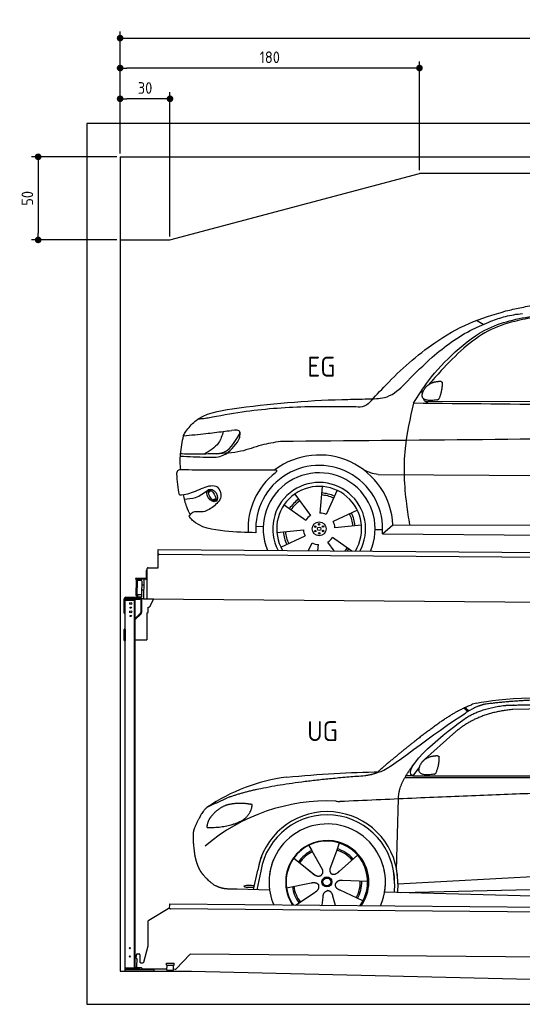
# Model space of a CAD drawing. Header units: millimetres. Extents: x -404 to 6581, y 0 to 5925.
# Tile 1 of 2: x -404 to 2618, y 0 to 5925. Entities that reach past the tile are written whole.
import ezdxf

# ---------------------------------------------------------------- set-up
doc = ezdxf.new("R2010")
doc.units = ezdxf.units.MM
doc.layers.add('4', color=3, linetype='Continuous')
for name, color, linetype, lineweight in [('car', 10, 'Continuous', 25), ('Freiraum', 7, 'Continuous', 25), ('Gebäude', 7, 'Continuous', 25), ('Logo', 7, 'Continuous', 25), ('Plattform', 7, 'Continuous', 25), ('Ständer hinten', 7, 'Continuous', 25)]:
    doc.layers.add(name, color=color, linetype=linetype, lineweight=lineweight)
doc.styles.get("Standard").update_dxf_attribs({"font": 'ISOCP.SHX'})
doc.dimstyles.new('GEN-ISO', dxfattribs={"dimscale": 20, "dimtxt": 3.5, "dimasz": 2, "dimexe": 2, "dimexo": 1, "dimgap": 1.5, "dimtad": 1, "dimdec": 1, "dimlfac": 0.1, "dimdsep": 46, "dimtxsty": 'STANDARD', "dimblk": 'PUNKT', "dimcen": 2, "dimclrd": 256, "dimclre": 256, "dimclrt": 2, "dimadec": 0, "dimazin": 0, "dimtp": 0.1, "dimtm": 0.1, "dimtfac": 0.71, "dimtdec": 1, "dimtmove": 2, "dimatfit": 3, "dimldrblk": 'PUNKT', "dimfxl": 2, "dimtolj": 1, "dimarcsym": 0})

# ---------------------------------------------------------------- blocks, each defined once
blk = doc.blocks.new('PUNKT')
at = {"layer": '4', "color": 0, "linetype": 'ByBlock'}
blk.add_line((-0.5, 0), (-1, 0), dxfattribs=at)
at = {"layer": '4', "color": 0, "linetype": 'ByBlock', "const_width": 0.5}
blk.add_lwpolyline([(-0.25, 0, 1), (0.25, 0, 1)], format="xyb", close=True, dxfattribs=at)
blk = doc.blocks.new('*D305')
at = {"layer": '4', "lineweight": -2, "transparency": 16777216}
for p, q in [((200, 5120), (200, 5854.2)), ((240, 5814.2), (5660, 5814.2)), ((5700, 5120), (5700, 5854.2))]:
    blk.add_line(p, q, dxfattribs=at)
at = {"layer": 'Defpoints', "color": 0, "transparency": 16777216}
for p in [(5700, 5814.2), (200, 5100), (5700, 5100)]:
    blk.add_point(p, dxfattribs=at)
at = {"layer": '4', "lineweight": -2, "transparency": 16777216, "xscale": 40, "yscale": 40, "zscale": 40, "rotation": 180}
blk.add_blockref('PUNKT', (200, 5814.2), dxfattribs=at)
at = {"layer": '4', "lineweight": -2, "transparency": 16777216, "xscale": 40, "yscale": 40, "zscale": 40}
blk.add_blockref('PUNKT', (5700, 5814.2), dxfattribs=at)
at = {"layer": '4', "color": 2, "transparency": 16777216, "insert": (2950, 5879.2), "char_height": 70, "attachment_point": 5}
blk.add_mtext('550', dxfattribs=at)
blk = doc.blocks.new('_Dot')
at = {"color": 0, "linetype": 'ByBlock', "lineweight": -2}
blk.add_line((-0.5, 0), (-1, 0), dxfattribs=at)
at = {"color": 0, "linetype": 'ByBlock', "const_width": 0.5}
blk.add_lwpolyline([(-0.25, 0, 1), (0.25, 0, 1)], format="xyb", close=True, dxfattribs=at)
blk = doc.blocks.new('*D307')
at = {"layer": '4', "lineweight": -2, "transparency": 16777216}
for p, q in [((200, 5120), (200, 5674.1)), ((1960, 5634.1), (240, 5634.1)), ((2000, 5020), (2000, 5674.1))]:
    blk.add_line(p, q, dxfattribs=at)
at = {"layer": 'Defpoints', "color": 0, "transparency": 16777216}
for p in [(200, 5634.1), (200, 5100), (2000, 5000)]:
    blk.add_point(p, dxfattribs=at)
at = {"layer": '4', "lineweight": -2, "transparency": 16777216, "xscale": 40, "yscale": 40, "zscale": 40, "rotation": 180}
blk.add_blockref('_Dot', (200, 5634.1), dxfattribs=at)
at = {"layer": '4', "lineweight": -2, "transparency": 16777216, "xscale": 40, "yscale": 40, "zscale": 40}
blk.add_blockref('_Dot', (2000, 5634.1), dxfattribs=at)
at = {"layer": '4', "color": 2, "transparency": 16777216, "insert": (1100, 5699.1), "char_height": 70, "attachment_point": 5}
blk.add_mtext('180', dxfattribs=at)
blk = doc.blocks.new('*D308')
at = {"layer": '4', "lineweight": -2, "transparency": 16777216}
for p, q in [((200, 5120), (200, 5489.3)), ((500, 4620), (500, 5489.3)), ((460, 5449.3), (240, 5449.3))]:
    blk.add_line(p, q, dxfattribs=at)
at = {"layer": 'Defpoints', "color": 0, "transparency": 16777216}
for p in [(200, 5449.3), (200, 5100), (500, 4600)]:
    blk.add_point(p, dxfattribs=at)
at = {"layer": '4', "lineweight": -2, "transparency": 16777216, "xscale": 40, "yscale": 40, "zscale": 40, "rotation": 180}
blk.add_blockref('_Dot', (200, 5449.3), dxfattribs=at)
at = {"layer": '4', "lineweight": -2, "transparency": 16777216, "xscale": 40, "yscale": 40, "zscale": 40}
blk.add_blockref('_Dot', (500, 5449.3), dxfattribs=at)
at = {"layer": '4', "color": 2, "transparency": 16777216, "insert": (350, 5514.3), "char_height": 70, "attachment_point": 5}
blk.add_mtext('30', dxfattribs=at)
blk = doc.blocks.new('*D309')
at = {"layer": '4', "lineweight": -2, "transparency": 16777216}
for p, q in [((180, 5100), (-332.8, 5100)), ((-292.8, 5060), (-292.8, 4640)), ((180, 4600), (-332.8, 4600))]:
    blk.add_line(p, q, dxfattribs=at)
at = {"layer": 'Defpoints', "color": 0, "transparency": 16777216}
for p in [(200, 5100), (-292.8, 4600), (200, 4600)]:
    blk.add_point(p, dxfattribs=at)
at = {"layer": '4', "lineweight": -2, "transparency": 16777216, "xscale": 40, "yscale": 40, "zscale": 40}
for p, rotation in [((-292.8, 5100), 90), ((-292.8, 4600), 270)]:
    blk.add_blockref('_Dot', p, dxfattribs=dict(at, rotation=rotation))
at = {"layer": '4', "color": 2, "transparency": 16777216, "insert": (-357.8, 4850), "char_height": 70, "attachment_point": 5, "rotation": 90}
blk.add_mtext('50', dxfattribs=at)
blk = doc.blocks.new('UG Plattfrom Gl550')
at = {"layer": 'Plattform'}
for p, q in [((915.1, 1656.1), (915.2, 1662.1)), ((915.2, 1662.1), (5852, 1619)), ((788.7, 1564.7), (915, 1641.9)), ((914.9, 1637.1), (915.1, 1656.1)), ((5846.7, 1589.1), (919.9, 1632.1)), ((785.6, 1410.6), (786.3, 1560.5)), ((759.1, 1312.2), (785.6, 1410.6)), ((714.3, 1334.8), (714.5, 1356.9)), ((714.3, 1334.8), (716.6, 1334.8)), ((716.6, 1334.8), (716.2, 1283.8)), ((719.5, 1361.8), (731.5, 1361.7)), ((736.5, 1356.7), (736.1, 1313.7)), ((741.1, 1308.6), (754.2, 1308.5)), ((896.4, 1293.3), (896.6, 1306.3)), ((896.6, 1306.3), (941.6, 1305.9)), ((941.4, 1292.9), (941.6, 1305.9)), ((1038.3, 1361), (952.2, 1270.4)), ((5763.9, 1319.8), (1038.3, 1361)), ((713.8, 1278.9), (713.9, 1283.8)), ((742.1, 1278.6), (713.8, 1278.9)), ((716.2, 1283.8), (713.9, 1283.8)), ((752.4, 1271.6), (745.2, 1277.5)), ((898.7, 1269.3), (755.5, 1270.5)), ((896.4, 1293.3), (941.4, 1292.9)), ((898.7, 1263.3), (898.9, 1293.3)), ((898.7, 1263.3), (938.7, 1262.9)), ((938.7, 1262.9), (938.9, 1292.9)), ((948.6, 1268.8), (938.7, 1268.9))]:
    blk.add_line(p, q, dxfattribs=at)
for centre, start, end in [((919.9, 1637.1), 179.5, 269.5), ((791.3, 1560.4), 121.42608, 179.5), ((719.5, 1356.8), 89.5, 179.5), ((731.5, 1356.7), 359.5, 89.5), ((741.1, 1313.6), 179.5, 269.5), ((754.3, 1313.5), 269.5, 344.92578), ((742, 1273.6), 50.84019, 89.5), ((755.5, 1275.5), 230.84019, 269.5), ((948.6, 1273.8), 269.5, 316.49017)]:
    blk.add_arc(centre, 5, start, end, dxfattribs=at)
blk = doc.blocks.new('Palette EG Gl550')
at = {"layer": 'Plattform'}
for p, q in [((845.5, 3685.4), (846.4, 3795.4)), ((846.4, 3795.4), (5884.2, 3756.3)), ((5879, 3726.4), (851.1, 3765.3)), ((779.5, 3495.9), (780.5, 3680.9)), ((785.5, 3685.8), (845.5, 3685.4)), ((771, 3620.6), (709.7, 3621.1)), ((710, 3621.1), (710, 3616.1)), ((710, 3619.1), (772, 3618.6)), ((772, 3615.6), (710, 3616.1)), ((759.5, 3615.7), (758.5, 3496)), ((772, 3615.6), (772, 3618.6)), ((773.4, 3668.6), (773, 3622.6)), ((780.4, 3668.6), (773.4, 3668.6)), ((775, 3621.6), (775.4, 3668.6)), ((780, 3621.6), (775, 3621.6)), ((775.1, 3621.6), (780, 3621.6)), ((714.2, 3518.9), (714.9, 3612.9)), ((718.9, 3612.8), (718.2, 3518.8)), ((746.9, 3607.7), (746.2, 3523.5)), ((759.2, 3580.2), (746.7, 3580.6)), ((745.8, 3523.3), (720.8, 3523.3)), ((720.8, 3523.3), (720.8, 3508.3)), ((745.8, 3523.3), (720.8, 3523.3)), ((720.8, 3523.3), (720.8, 3508.3)), ((720.8, 3508.3), (745.8, 3508.3)), ((745.8, 3508.3), (720.8, 3508.3)), ((745.8, 3523.3), (745.8, 3508.3)), ((745.8, 3523.3), (745.8, 3508.3)), ((759, 3550), (746.4, 3550.1)), ((5881.9, 3456.3), (758.5, 3496))]:
    blk.add_line(p, q, dxfattribs=at)
for centre, radius, start, end in [((851.2, 3770.3), 5, 179.55596, 269.55596), ((785.5, 3680.8), 5, 89.55596, 179.55596), ((716.9, 3612.9), 2, 359.34437, 179.34437), ((771, 3622.7), 2.01, 269.74449, 359.36742), ((772, 3621.6), 6, 269.55596, 359.55596), ((772, 3621.6), 6, 269.55656, 359.55535), ((772, 3621.6), 3, 269.76635, 359.55542), ((719.3, 3608.8), 0.4, 179.34437, 271.72642), ((730.3, 3281.7), 326.8, 87.16806, 91.93801), ((746.5, 3607.8), 0.4, 359.34437, 86.95647), ((716.2, 3518.9), 2, 179.34437, 359.34437), ((718.6, 3522.9), 0.4, 86.96231, 179.34437), ((719.6, 3531.6), 8.39, 263.30006, 278.05206), ((745.8, 3523.5), 0.4, 267.65358, 359.34437)]:
    blk.add_arc(centre, radius, start, end, dxfattribs=at)
blk = doc.blocks.new('Car_173')
at = {"layer": 'car'}
for p, q in [((2748.6, 5177.2), (2708, 5201.3)), ((2402.9, 4712.7), (4456.6, 4724)), ((2071.4, 4268), (2071.8, 4268)), ((2124.8, 4268.2), (4131.4, 4274.5)), ((1106.5, 4148.1), (1121.3, 4162)), ((1108.3, 4161.2), (1118.8, 4170.6)), ((1790.4, 4192.8), (1778.3, 4033)), ((1879.8, 4170.6), (1816, 4023.5)), ((1131.1, 4106.6), (1150.4, 4114.1)), ((1146.2, 4102.9), (1161.7, 4112.6)), ((1625.5, 4145.6), (1721, 4016.8)), ((1561.6, 4079.3), (1694, 3988.9)), ((2003.1, 4051.4), (1858.7, 3981.9)), ((2217.6, 3966.4), (4027.6, 3980.6)), ((1393.1, 3950.9), (1437.8, 3949)), ((1520.1, 3912.9), (1679.3, 3931.2)), ((2028.5, 3962.9), (1869.3, 3944.6)), ((2111, 3936.3), (2155.8, 3936.7)), ((2154.9, 3912), (2217.6, 3966.4)), ((2154.9, 3912), (4085.7, 3913.8)), ((1545.5, 3824.4), (1689.9, 3893.8)), ((1712.4, 3805.9), (1732.6, 3852.3)), ((1866.8, 3806.1), (1827.5, 3859)), ((1972.8, 3806.2), (1854.6, 3886.8)), ((1767.5, 3805.9), (1770.3, 3842.8))]:
    blk.add_line(p, q, dxfattribs=at)
for centre, radius in [((1774.3, 3937.9), 41.9), ((1750.4, 3950.8), 4.46), ((1751.1, 3923.7), 4.46), ((1774.3, 3937.9), 10.7), ((1773.5, 3965.1), 4.46), ((1775, 3910.7), 4.46), ((1797.5, 3952.1), 4.46), ((1798.2, 3925), 4.46)]:
    blk.add_circle(centre, radius, dxfattribs=at)
for centre, radius, start, end in [((1774.5, 3938.3), 443.9, 3.62326, 127.50841), ((1774.3, 3937.9), 427.8, 128.59071, 183.55817), ((1774.3, 3937.9), 381.5, 356.11147, 184.14102), ((1774.3, 3937.9), 336.7, 337.00192, 203.15314), ((1774.3, 3937.9), 279.1, 331.86376, 208.29129), ((1774.3, 3937.9), 255.4, 328.97427, 211.18078), ((1774.3, 3937.9), 216.3, 65.44846, 86.52511), ((1774.3, 3937.9), 216.3, 125.44846, 146.52511), ((1774.3, 3937.9), 204, 125.37255, 146.56709), ((1774.3, 3937.9), 204, 65.37255, 86.56709), ((1774.3, 3937.9), 95.2, 64.034, 87.58439), ((1774.3, 3937.9), 204, 5.37255, 26.56709), ((1774.3, 3937.9), 216.3, 5.44846, 26.52511), ((1774.3, 3937.9), 95.2, 124.034, 147.58439), ((1774.3, 3937.9), 95.2, 4.034, 27.58439), ((1774.3, 3937.9), 216.3, 185.44846, 206.52511), ((1774.3, 3937.9), 204, 185.37255, 206.56709), ((1774.3, 3937.9), 95.2, 184.034, 207.58439), ((1774.3, 3937.9), 95.2, 244.034, 267.58439), ((1774.3, 3937.9), 95.2, 304.034, 327.58439), ((1774.3, 3937.9), 204, 319.77061, 326.56709), ((1774.3, 3937.9), 216.3, 322.4984, 326.52511)]:
    blk.add_arc(centre, radius, start, end, dxfattribs=at)
for centre, major_axis, ratio in [((1129.6, 4132.4), (23.2, -35.3), 0.641217), ((1128.3, 4133), (-17.9, 30.2), 0.433194)]:
    blk.add_ellipse(centre, major_axis=major_axis, ratio=ratio, dxfattribs=at)
for points, knots in [([(2884.3, 5260), (2912.3, 5267), (2969.9, 5281.6), (3028.3, 5292.2), (3058.3, 5297.6)], [0, 0, 0, 0, 86.602296, 178.13615, 178.13615, 178.13615, 178.13615]), ([(2068.3, 4700.3), (2100.7, 4736.2), (2219.9, 4868), (2410.7, 5042.8), (2658.7, 5191.2), (2809.6, 5237.2), (2884.3, 5260)], [0, 0, 0, 0, 145.246154, 533.109695, 771.486221, 1004.894321, 1004.894321, 1004.894321, 1004.894321]), ([(2333.6, 4698.9), (2362.1, 4745), (2432.2, 4858.6), (2579.4, 5015.9), (2790.6, 5184.6), (2975.9, 5218.5), (3079.4, 5237.5)], [0, 0, 0, 0, 162.281083, 399.433399, 644.903205, 954.973623, 954.973623, 954.973623, 954.973623]), ([(3063.1, 5224.4), (3021.1, 5216.5), (2922.8, 5198.3), (2770.9, 5144.1), (2625.8, 5033.7), (2515.3, 4916.7), (2448.3, 4840.3), (2423.3, 4811.8)], [0, 0, 0, 0, 128.205286, 300.044117, 477.787268, 668.958491, 782.608096, 782.608096, 782.608096, 782.608096]), ([(2794.8, 5197.1), (2823.4, 5208.1), (2884.2, 5231.7), (2948.8, 5241.3), (2983.1, 5246.3)], [0, 0, 0, 0, 91.476949, 195.154815, 195.154815, 195.154815, 195.154815]), ([(2296.8, 4832.5), (2344.6, 4881.6), (2461.4, 5001.6), (2630.3, 5127.2), (2758.2, 5181.5), (2794.8, 5197.1)], [0, 0, 0, 0, 205.645796, 502.611548, 621.944957, 621.944957, 621.944957, 621.944957]), ([(2042.2, 4722), (2048.1, 4722.3), (2087.3, 4724.5), (2173.1, 4721.3), (2249.2, 4781.3), (2287.8, 4822.8), (2296.8, 4832.5)], [0, 0, 0, 0, 17.864769, 117.886459, 248.863247, 288.815655, 288.815655, 288.815655, 288.815655]), ([(965.7, 4515.9), (983.2, 4537.9), (1050.4, 4622.2), (1396.5, 4682.6), (1728, 4712.5), (1995.8, 4720.6), (2042.2, 4722)], [0, 0, 0, 0, 82.89181, 318.191673, 980.786507, 1119.82356, 1119.82356, 1119.82356, 1119.82356]), ([(2068.3, 4700.3), (2058.4, 4691.6), (2035.7, 4671.4), (2004.9, 4672.5), (1987.5, 4673.2)], [0, 0, 0, 0, 38.143453, 88.165274, 88.165274, 88.165274, 88.165274]), ([(2333.6, 4698.9), (2314, 4608.2), (2270.8, 4408.1), (2284.7, 4159.5), (2310.2, 4008.4), (2317.1, 3967.2)], [0, 0, 0, 0, 277.646403, 612.029433, 737.577371, 737.577371, 737.577371, 737.577371]), ([(2424.8, 4698.9), (2417.4, 4702.6), (2403.4, 4709.7), (2395.6, 4721.5), (2393, 4727.9)], [0, 0, 0, 0, 23.95332, 45.454919, 45.454919, 45.454919, 45.454919]), ([(1987.5, 4673.2), (1885, 4673.5), (1656.7, 4674.2), (1359.2, 4648.7), (1167.7, 4610.7), (1099.7, 4597.2)], [0, 0, 0, 0, 307.290604, 684.949059, 892.925798, 892.925798, 892.925798, 892.925798]), ([(1099.7, 4597.2), (1087.5, 4595.4), (1067.1, 4592.2), (1046.5, 4591), (1038.3, 4590.5)], [0, 0, 0, 0, 36.94927, 61.79219, 61.79219, 61.79219, 61.79219]), ([(953.6, 4489.5), (998.3, 4494.2), (1077.9, 4502.7), (1157.2, 4513.4), (1192, 4518.2)], [0, 0, 0, 0, 134.722083, 240.148268, 240.148268, 240.148268, 240.148268]), ([(953.6, 4489.5), (953.7, 4489.9), (955.7, 4499.4), (960.8, 4507.8), (965.7, 4515.9)], [0, 0, 0, 0, 1.13726, 29.051294, 29.051294, 29.051294, 29.051294]), ([(1192, 4518.2), (1184.8, 4493.4), (1166.9, 4432.2), (1110.6, 4399.7), (1077.1, 4380.4)], [0, 0, 0, 0, 75.006289, 185.501988, 185.501988, 185.501988, 185.501988]), ([(1289.7, 4502), (1290.8, 4506.7), (1296.6, 4530), (1265.2, 4526.8), (1240.2, 4524.3)], [0, 0, 0, 0, 13.096912, 65.411115, 65.411115, 65.411115, 65.411115]), ([(1278, 4454.9), (1283.4, 4464.8), (1294, 4484.1), (1292.9, 4506), (1292.4, 4516.6)], [0, 0, 0, 0, 33.373471, 64.521028, 64.521028, 64.521028, 64.521028]), ([(5275.3, 4484.6), (5161.9, 4495.9), (4909.4, 4521.1), (4471.6, 4527.1), (3339.1, 4494), (2345.7, 4475.7), (1536.1, 4460.8)], [0, 0, 0, 0, 341.879851, 760.963773, 1312.001547, 3741.308129, 3741.308129, 3741.308129, 3741.308129]), ([(938.1, 4285.4), (934.6, 4316.8), (932.4, 4385.3), (946.2, 4452.9), (953.6, 4489.5)], [233.087768, 233.087768, 233.087768, 233.087768, 327.386109, 438.943239, 438.943239, 438.943239, 438.943239]), ([(935.2, 4366.6), (987, 4365.1), (1068.3, 4362.7), (1200.7, 4359.1), (1249.4, 4419.5), (1278, 4454.9)], [0, 0, 0, 0, 158.046902, 247.919639, 375.430208, 375.430208, 375.430208, 375.430208]), ([(1150.8, 4383.6), (1160, 4384.3), (1223.4, 4389.2), (1259.2, 4450), (1289.7, 4502)], [0, 0, 0, 0, 27.186628, 187.736759, 187.736759, 187.736759, 187.736759]), ([(1536.1, 4460.8), (1497.6, 4454.2), (1416.6, 4440.5), (1293.5, 4390.3), (1200.5, 4385.9), (1150.8, 4383.6)], [0, 0, 0, 0, 117.033337, 246.052945, 394.183881, 394.183881, 394.183881, 394.183881]), ([(1150.8, 4383.6), (1117.9, 4382.1), (1049.8, 4378.9), (978, 4377.7), (939.5, 4380.9), (936.1, 4381.2)], [0, 0, 0, 0, 98.913306, 204.443634, 214.852043, 214.852043, 214.852043, 214.852043]), ([(915.3, 4258.9), (915.9, 4267), (916.7, 4277.5), (928.3, 4285.6), (934.4, 4285.5), (938.1, 4285.4)], [0, 0, 0, 0, 22.369619, 29.273836, 40.160281, 40.160281, 40.160281, 40.160281]), ([(938.1, 4285.4), (1000.1, 4286), (1211.3, 4287.9), (1422.5, 4289.8), (1504.2, 4290.5)], [24.694283, 24.694283, 24.694283, 24.694283, 210.588534, 658.29544, 658.29544, 658.29544, 658.29544]), ([(1504.2, 4290.5), (1508.6, 4289.9), (1520, 4288.5), (1512.2, 4278.4), (1507.5, 4272.3)], [0, 0, 0, 0, 10.752795, 27.576977, 27.576977, 27.576977, 27.576977]), ([(2124.8, 4268.2), (2109.5, 4270.7), (2070.9, 4276.9), (2037.4, 4297.6), (2017.2, 4310.1)], [0, 0, 0, 0, 45.939522, 116.435962, 116.435962, 116.435962, 116.435962]), ([(932.3, 4133.7), (949.3, 4135.3), (1000.4, 4140.2), (1063.9, 4177.7), (1163, 4206.2), (1194.2, 4114), (1156, 4081.4), (1135, 4063.5)], [0, 0, 0, 0, 50.161126, 151.683964, 234.294042, 296.871295, 373.222701, 373.222701, 373.222701, 373.222701]), ([(961.2, 4108.7), (984.3, 4110.4), (1036.9, 4114.4), (1079.1, 4146.5), (1102.7, 4164.5)], [0, 0, 0, 0, 68.191309, 155.020743, 155.020743, 155.020743, 155.020743]), ([(955.2, 4136.1), (960.4, 4111.6), (969.5, 4069.3), (988.8, 4030.6), (997, 4014.2)], [0, 0, 0, 0, 74.615031, 129.277415, 129.277415, 129.277415, 129.277415]), ([(1135, 4063.5), (1113.7, 4049), (1076.5, 4023.6), (1014.3, 4038.9), (996.7, 4014), (990.5, 4005.3)], [0, 0, 0, 0, 75.158891, 131.059011, 161.208919, 161.208919, 161.208919, 161.208919]), ([(1393.8, 3910.3), (1333.5, 3911.1), (1204.1, 3914.6), (1047.1, 3937.7), (996.6, 3997), (990.5, 4005.3)], [46.114962, 46.114962, 46.114962, 46.114962, 230.839937, 438.448503, 469.89769, 469.89769, 469.89769, 469.89769])]:
    blk.add_open_spline(points, degree=3, knots=knots, dxfattribs=at)
for points, degree in [([(2397.4, 4783.1), (2413.6, 4813.5), (2456.2, 4827.9)], 2), ([(2456.2, 4827.9), (2484.8, 4834), (2497.7, 4832.9)], 2), ([(2488.4, 4728.7), (2509.3, 4781.9), (2506.3, 4826.8)], 2), ([(2497.7, 4832.9), (2503.8, 4826.9), (2506.3, 4826.8)], 2), ([(2386.6, 4756.1), (2385.8, 4764), (2385.4, 4772.2), (2385, 4780.5)], 3), ([(2474.9, 4720.9), (2352.9, 4701), (2397.4, 4783.1)], 2), ([(4196.6, 4698.7), (3575.6, 4698.8), (2954.6, 4698.8), (2333.6, 4698.9)], 3), ([(2474.9, 4720.9), (2480.9, 4722.7), (2488.4, 4728.7)], 2), ([(1192, 4518.2), (1208.1, 4520.2), (1224.1, 4522.3), (1240.2, 4524.3)], 3), ([(932.3, 4133.7), (922.4, 4174.4), (918.4, 4216.5), (915.3, 4258.9)], 3)]:
    blk.add_open_spline(points, degree=degree, dxfattribs=at)
blk = doc.blocks.new('Car_147')
at = {"layer": 'car'}
for p, q in [((2690, 2844.3), (2715.4, 2824.3)), ((3573.2, 2844.1), (2979.4, 2832.2)), ((2684.1, 2841.6), (2710.1, 2821.1)), ((2618.5, 2683.6), (2447.8, 2531.2)), ((2377, 2432.3), (2335.8, 2433.4)), ((2418.1, 2488), (2377, 2432.3)), ((2377, 2432.3), (5028.9, 2433.7)), ((2330, 2423.4), (4973.3, 2420.2)), ((2279.9, 1868.7), (2291, 2294.1)), ((1752, 2014.6), (1769.2, 1983.6)), ((1752.2, 2014.7), (1831.6, 1870.9)), ((1934.3, 2028.3), (1919.2, 1986.6)), ((1919.2, 1986.6), (1881.9, 1883.5)), ((2044.7, 1956.1), (1933.7, 1858.1)), ((1661, 1937.4), (1779.7, 1843.4)), ((2279.9, 1868.7), (2281.5, 1929.3)), ((1418.7, 1748.3), (1444.4, 1866)), ((1462.8, 1860.5), (1438.3, 1747.8)), ((1742.6, 1872.8), (1788.8, 1836.2)), ((1881.9, 1883.5), (1878.1, 1873.2)), ((2286.4, 1784.1), (4156.4, 1886.2)), ((2286.4, 1784.1), (3310.5, 1840)), ((1617.8, 1759.8), (1766.4, 1788.7)), ((2105.3, 1796.5), (1954, 1802.9)), ((2266.8, 1783.4), (2265.5, 1733)), ((2286.4, 1784.1), (2285.2, 1732.5)), ((1515.7, 1745.7), (1321.5, 1750.9)), ((1672.3, 1655.5), (1789.2, 1733.2)), ((2077, 1680.6), (1939.8, 1744.5)), ((2207.3, 1734.5), (4255.8, 1681.1)), ((2305.7, 1732), (4191.6, 1773.3)), ((1831, 1654.1), (1837, 1703.7)), ((1912.2, 1653.4), (1896.9, 1708.2))]:
    blk.add_line(p, q, dxfattribs=at)
for radius in [30.1, 23.6]:
    blk.add_circle((1860.3, 1794.8), radius, dxfattribs=at)
for centre, radius, start, end in [((2797.2, 2700.3), 174.5, 102.34887, 113.01529), ((1764.9, 1312.5), 1122.3, 97.5147, 123.91293), ((1867.9, 1141.2), 1141.2, 87.72398, 130.39126), ((1940.7, 2395.6), 117.4, 256.46076, 268.66362), ((1862.4, 1793.9), 424.2, 10.14805, 170.22232), ((1862.1, 1793.7), 404.8, 358.54188, 170.49905), ((1862.4, 1793.9), 350, 350.22578, 187.92391), ((1860.3, 1794.8), 245, 51.71229, 188.21008), ((1862.4, 1793.9), 250, 34.00297, 143.5989), ((1860.3, 1794.8), 245, 30.22099, 72.40186), ((1860.3, 1794.8), 209.6, 115.73724, 144.87469), ((1860.3, 1794.8), 200.6, 115.57045, 145.02152), ((1860.3, 1794.8), 200.6, 41.11545, 72.9111), ((1860.3, 1794.8), 209.6, 41.13025, 72.87469), ((1862.4, 1793.9), 424.2, 158.9384, 170.22232), ((1862.4, 1793.9), 350, 154.48561, 203.0931), ((1862.4, 1793.9), 350, 154.48561, 157.34696), ((1862.4, 1793.9), 250, 143.5989, 213.57891), ((1860.3, 1794.8), 245, 144.40186, 214.61287), ((1862.4, 1793.9), 250, 143.5989, 147.97126), ((1860.3, 1794.8), 245, 143.00418, 147.49246), ((1860.3, 1794.8), 200.6, 41.11545, 44.37842), ((1860.3, 1794.8), 245, 324.38713, 34.59769), ((1862.4, 1793.9), 250, 325.42109, 34.00297), ((1862.4, 1793.9), 250, 29.74219, 34.00297), ((1862.4, 1793.9), 350, 350.22578, 23.11626), ((1862.4, 1793.9), 424.2, 358.66606, 18.66347), ((1862.4, 1793.9), 350, 335.9069, 11.39926), ((1862.4, 1793.9), 404.6, 358.50678, 9.67773), ((1862.4, 1793.9), 424.2, 358.66606, 9.16945), ((1860.3, 1794.8), 200.6, 331.59042, 1.02152), ((1860.3, 1794.8), 209.6, 331.73724, 0.87469), ((1860.3, 1794.8), 209.6, 187.73724, 216.87469), ((1860.3, 1794.8), 200.6, 187.59042, 217.02152)]:
    blk.add_arc(centre, radius, start, end, dxfattribs=at)
blk.add_ellipse((1394.2, 1768), major_axis=(33.6, -0.3), ratio=0.157274, start_param=0.513473, end_param=5.704241, dxfattribs=at)
for points, degree in [([(2759.9, 2870.7), (3047.5, 2932.3), (3932.5, 2919.1), (5104.5, 2855.8)], 3), ([(2475.6, 2707.9), (2616.7, 2818.1), (2729, 2860.9)], 2), ([(2818.3, 2865.2), (2762.1, 2856.2), (2693.7, 2810.9)], 2), ([(2700.1, 2784.1), (2793.8, 2841.8), (2929.4, 2857)], 2), ([(3290.6, 2893.1), (3047.7, 2893), (2818.3, 2865.2)], 2), ([(2177.3, 2456.8), (2213, 2453), (2515.2, 2701.9), (2693.7, 2810.9)], 3), ([(2979.4, 2832.2), (2755.3, 2812.9), (2618.5, 2683.6)], 2), ([(2377, 2432.3), (2294, 2472.4), (2587.9, 2708.7), (2700.1, 2784.1)], 3), ([(2475.6, 2707.9), (2394.5, 2647.4), (2292.1, 2563.9), (2162.8, 2458.7), (2168.7, 2456.8)], 4), ([(2426.3, 2505.7), (2442.9, 2535.9), (2485.6, 2550)], 2), ([(2485.6, 2550), (2514.3, 2555.8), (2527.2, 2554.5)], 2), ([(2516.9, 2450.5), (2538.3, 2503.5), (2535.7, 2548.3)], 2), ([(2527.2, 2554.5), (2533.2, 2548.5), (2535.7, 2548.3)], 2), ([(2291, 2294.1), (2288.6, 2377.7), (2377.5, 2495)], 2), ([(2503.3, 2442.8), (2381.1, 2424), (2426.3, 2505.7)], 2), ([(1275.9, 2306.5), (1512.4, 2393.1), (2089.4, 2435)], 2), ([(1618.1, 2425.2), (1814.4, 2443.1), (1999.6, 2456.2), (2177.3, 2456.8)], 3), ([(2089.4, 2435), (2142.6, 2442.8), (2168.4, 2455.8)], 2), ([(2503.3, 2442.8), (2509.4, 2444.5), (2516.9, 2450.5)], 2), ([(5247.6, 2362), (4371.1, 2390.4), (1938, 2278.2)], 2), ([(1275.9, 2306.5), (1141.6, 2244.6)], 1), ([(1251.8, 2255.4), (1199.5, 2234.7), (1161.5, 2184.7)], 2), ([(1378.8, 2265.2), (1311.2, 2272.9), (1251.8, 2255.4)], 2), ([(1361.6, 2171.7), (1407.6, 2208.7), (1411.4, 2260.6)], 2), ([(1411.4, 2260.6), (1393.6, 2262.6), (1378.8, 2265.2)], 2), ([(1141.6, 2244.6), (1107, 2221.8), (1061.9, 2114.7)], 2), ([(1161.5, 2184.7), (1143.2, 2164.9), (1138.5, 2123.7)], 2), ([(1139.7, 2121.4), (1284.5, 2121.9), (1361.6, 2171.7)], 2), ([(1061.9, 2114.7), (1055.5, 2098.9), (1053.4, 2070.3), (1054.4, 2038), (1065.6, 1954.8)], 4), ([(1138.5, 2123.7), (1141.8, 2123.5), (1139.7, 2121.4)], 2), ([(1779.7, 1843.4), (1803, 1821.5), (1826.3, 1834.8)], 2), ([(1766.4, 1788.7), (1797.2, 1797.5), (1811.7, 1774.9)], 2), ([(1954, 1802.9), (1922.3, 1806.9), (1911.2, 1782.4)], 2), ([(1939.8, 1744.5), (1909.8, 1755.6), (1911.2, 1782.4)], 2), ([(1789.2, 1733.2), (1817.2, 1748.6), (1811.7, 1774.9)], 2), ([(1837, 1703.7), (1838.2, 1735.6), (1864.2, 1742.5)], 2), ([(1896.9, 1708.2), (1890.9, 1739.6), (1864.2, 1742.5)], 2)]:
    blk.add_open_spline(points, degree=degree, dxfattribs=at)
for points, degree, knots in [([(2929.4, 2857), (2956, 2859.1), (3095.4, 2860.9), (4116.9, 2881), (4737.1, 2874.6), (5192.5, 2702), (5168.8, 2528.4)], 4, [0.0821318, 0.0821318, 0.0821318, 0.0821318, 0.0821318, 0.258851, 0.508851, 1, 1, 1, 1, 1]), ([(1065.6, 1954.8), (1066.4, 1950.5), (1067.3, 1946.3), (1068.3, 1942.2), (1069.2, 1938.1), (1072.8, 1923.3), (1076.7, 1909.6), (1081.1, 1897.1), (1086, 1885.8)], 4, [0.4914944, 0.4914944, 0.4914944, 0.4914944, 0.4914944, 0.5422469, 0.5422469, 0.5422469, 0.5422469, 0.728655, 0.728655, 0.728655, 0.728655, 0.728655]), ([(1085.7, 1886.6), (1087, 1883.3), (1088.4, 1880.2), (1089.9, 1877.3), (1091.3, 1874.4), (1096.9, 1863.3), (1102.9, 1853.9), (1109.1, 1845.9), (1115.6, 1838.4)], 4, [0.7288005, 0.7288005, 0.7288005, 0.7288005, 0.7288005, 0.7843928, 0.7843928, 0.7843928, 0.7843928, 1, 1, 1, 1, 1]), ([(1321.5, 1750.9), (1296.8, 1751.6), (1241.2, 1748), (1205.1, 1761.9), (1161.5, 1787), (1115.6, 1838.4)], 4, [0, 0, 0, 0, 0, 0.597866, 1, 1, 1, 1, 1]), ([(1831.6, 1870.9), (1833.2, 1866.8), (1834.2, 1862.9), (1834.5, 1859), (1835.2, 1850.4), (1832.4, 1842.3), (1826.3, 1834.8)], 3, [0.2167758, 0.2167758, 0.2167758, 0.2167758, 0.4600873, 0.4600873, 0.4600873, 1, 1, 1, 1]), ([(1878.1, 1873.2), (1877.5, 1870.1), (1877.3, 1867.1), (1877.3, 1864.1), (1877.7, 1861.3), (1878.4, 1855.5), (1880.4, 1850.2), (1884, 1845.7), (1888.9, 1842.6)], 4, [0.3191838, 0.3191838, 0.3191838, 0.3191838, 0.3191838, 0.5438253, 0.5438253, 0.5438253, 0.5438253, 1, 1, 1, 1, 1]), ([(1933.7, 1858.1), (1933.7, 1858.1), (1933.7, 1858.1), (1933.7, 1858.1), (1933.7, 1858.1), (1924.6, 1848.3), (1913.9, 1838.4), (1899.6, 1836), (1888.9, 1842.6)], 4, [-0.000003, -0.000003, -0.000003, -0.000003, -0.000003, 0, 0, 0, 0, 1, 1, 1, 1, 1])]:
    blk.add_open_spline(points, degree=degree, knots=knots, dxfattribs=at)
blk = doc.blocks.new('Ständer_hinten_GT225')
at = {"layer": 'Ständer hinten'}
for p, q in [((641.9, 3412.3), (641.9, 3498.3)), ((646.9, 1258.3), (646.9, 3498.3)), ((651.9, 3508.3), (735.9, 3508.3)), ((735.9, 3503.3), (651.9, 3503.3)), ((735.9, 3495.3), (735.9, 3503.3)), ((740.9, 3498.3), (740.9, 3415.6)), ((745.9, 3498.3), (745.8, 3415.5)), ((758.7, 3497.8), (745.9, 3498.9)), ((758.7, 3496), (758.7, 3497.8)), ((816.7, 3495.6), (758.7, 3496)), ((735.9, 3495.3), (646.9, 3495.3)), ((646.9, 3490.3), (706.9, 3490.3)), ((701.9, 3490.3), (701.9, 1276.3)), ((706.9, 1276.3), (706.9, 3495.3)), ((785.9, 3415.3), (785.9, 3448.8)), ((785.9, 3448.8), (790.9, 3448.8)), ((790.9, 3448.8), (799.8, 3455.7)), ((799.8, 3455.7), (799.9, 3456.1)), ((799.9, 3460.3), (816.6, 3491.1)), ((799.9, 3456.1), (799.9, 3460.3)), ((816.6, 3491.1), (816.7, 3495.6)), ((641.9, 3412.3), (646.9, 3412.3)), ((706.9, 3380.5), (739.4, 3412)), ((742.7, 3408.3), (706.9, 3373.6)), ((776.9, 3414.7), (785.9, 3415.3)), ((776.9, 3414.7), (776.9, 3252.3)), ((645, 3320.4), (646.9, 3322.3)), ((646.9, 3313.2), (641.9, 3313.2)), ((641.9, 3248.3), (641.9, 3313.2)), ((646.9, 3313.2), (646.9, 3248.3)), ((641.9, 3248.3), (646.9, 3248.3)), ((706.9, 3252.3), (776.9, 3252.3)), ((735.9, 1276.3), (646.9, 1276.3)), ((820.9, 1268.3), (646.9, 1268.3)), ((820.9, 1258.3), (646.9, 1258.3)), ((735.9, 1268.3), (735.9, 1276.3)), ((820.9, 1258.3), (820.9, 1268.3))]:
    blk.add_line(p, q, dxfattribs=at)
for centre, radius in [((680.9, 3470.3), 6.5), ((680.9, 3445.3), 3.7), ((680.9, 3420.3), 6.5), ((680.9, 3395.3), 3.7), ((675.5, 1396.3), 3.7), ((675.5, 1346.3), 3.7)]:
    blk.add_circle(centre, radius, dxfattribs=at)
for centre, radius, start, end in [((651.9, 3498.3), 10, 90, 180), ((651.9, 3498.3), 5, 90, 180), ((735.9, 3498.3), 10, 0.00857, 89.99152), ((735.9, 3498.3), 5, 0, 90), ((735.9, 3415.6), 5, 314.04277, 0), ((735.8, 3415.5), 10, 314.1186, 0), ((651.9, 3313.2), 10, 134.1186, 180)]:
    blk.add_arc(centre, radius, start, end, dxfattribs=at)
blk = doc.blocks.new('Gebäude_GT225_H265')
at = {"layer": 'Freiraum'}
for p, q in [((916.9, 5658.3), (2416.9, 6058.3)), ((6116.9, 6058.3), (2416.9, 6058.3)), ((616.9, 5658.3), (916.9, 5658.3))]:
    blk.add_line(p, q, dxfattribs=at)
at = {"layer": 'Gebäude'}
for p, q in [((6316.9, 6359.2), (416.9, 6359.2)), ((416.9, 6359.2), (416.9, 1058.3)), ((616.9, 6158.3), (6116.9, 6158.3)), ((616.9, 6158.3), (616.9, 1258.3)), ((616.9, 1258.3), (1047, 1258.3)), ((1047, 1258.3), (3316.9, 1204.4)), ((416.9, 1058.3), (6316.9, 1058.3))]:
    blk.add_line(p, q, dxfattribs=at)

msp = doc.modelspace()

# ---------------------------------------------------------------- block references
msp.add_blockref('Gebäude_GT225_H265', (-416.89, -1058.35))
at = {"layer": 'car', "rotation": 359.4224719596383}
msp.add_blockref('Car_173', (-416.89, -1058.35), dxfattribs=at)
at = {"layer": 'car'}
msp.add_blockref('Car_147', (-416.89, -1058.35), dxfattribs=at)
at = {"layer": 'Plattform'}
for name in ['Palette EG Gl550', 'UG Plattfrom Gl550']:
    msp.add_blockref(name, (-416.89, -1058.35), dxfattribs=at)
at = {"layer": 'Ständer hinten'}
msp.add_blockref('Ständer_hinten_GT225', (-416.89, -1058.35), dxfattribs=at)

# ---------------------------------------------------------------- texts
at = {"layer": 'Logo'}
for s, p in [('EG', (1326.14, 3777.16)), ('UG', (1325.19, 1583.58))]:
    msp.add_text(s, height=120, dxfattribs=at).set_placement(p)

# ---------------------------------------------------------------- dimensions: what is measured, and where the dimension line sits
at = {"layer": '4'}
for base, p1, p2, override, picture, middle in [((5700, 5814.23), (200, 5100), (5700, 5100), {"dimtdec": 3, "dimtolj": 0}, '*D305', (2950, 5879.23)), ((200, 5634.14), (2000.03, 5000), (200, 5100), {"dimblk1": 'Dot', "dimblk2": 'Dot', "dimsah": 1, "dimtdec": 3, "dimtolj": 0}, '*D307', (1100.01, 5699.14)), ((200, 5449.31), (500.03, 4600), (200, 5100), {"dimblk1": 'Dot', "dimblk2": 'Dot', "dimsah": 1, "dimtdec": 3, "dimtolj": 0}, '*D308', (350.01, 5514.31))]:
    dim = msp.add_linear_dim(base=base, p1=p1, p2=p2, dimstyle='GEN-ISO', override=override, dxfattribs=at)
    dim.commit()
    dim.dimension.update_dxf_attribs({"geometry": picture, "text_midpoint": middle})
dim = msp.add_linear_dim(base=(-292.8, 4600), p1=(200, 5100), p2=(200, 4600), angle=90, dimstyle='GEN-ISO', override={"dimblk1": 'Dot', "dimblk2": 'Dot', "dimsah": 1, "dimtdec": 3, "dimtolj": 0}, dxfattribs=at)
dim.commit()
dim.dimension.update_dxf_attribs({"geometry": '*D309', "text_midpoint": (-357.8, 4850)})

doc.saveas('drawing.dxf')
